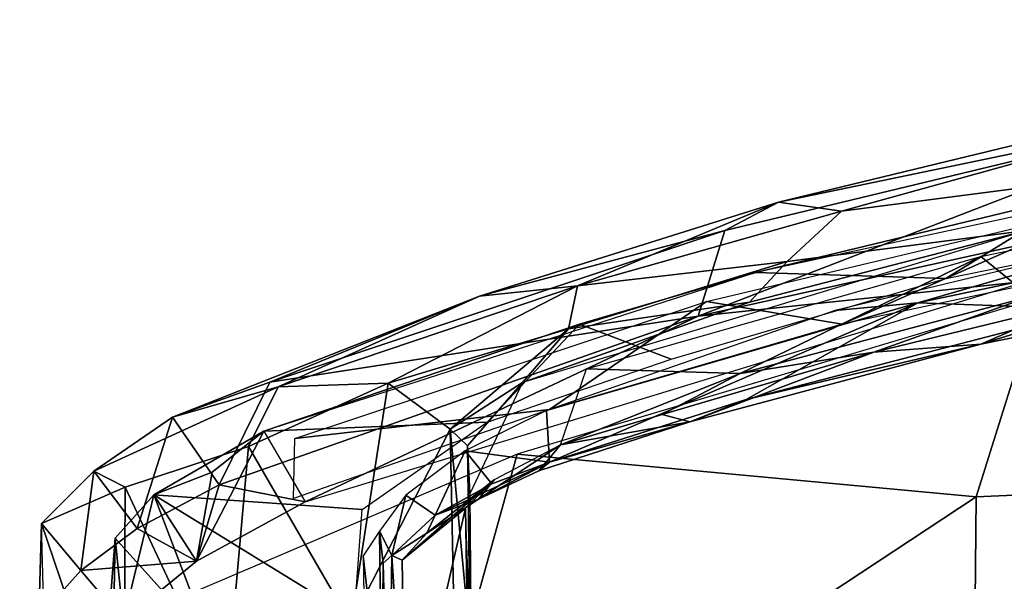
# Model space of a CAD drawing. Header units: millimetres. Extents: x -367 to 317, y -615 to 392.
# Tile 56 of 191: x -248 to -132, y 229 to 295. Entities that reach past the tile are written whole.
import ezdxf

# ---------------------------------------------------------------- set-up
doc = ezdxf.new("R2010")
doc.units = ezdxf.units.MM
doc.layers.add('Fbx_Root', color=7, linetype='Continuous', true_color=0x000000)
doc.styles.add('Default', font='arial.ttf')
doc.dimstyles.new('Default', dxfattribs={"dimscale": 10, "dimtxt": 2.5, "dimasz": 3, "dimexe": 1, "dimexo": 0.5, "dimgap": 0.8, "dimtad": 1, "dimtoh": 1, "dimzin": 1, "dimdsep": 46, "dimtxsty": 'Default', "dimcen": 2.5, "dimadec": 1, "dimazin": 1, "dimtfac": 1, "dimtdec": 4, "dimtix": 1, "dimtofl": 0, "dimtmove": 1, "dimatfit": 3, "dimfxl": 1, "dimtolj": 1, "dimtzin": 1, "dimarcsym": 0})

# ---------------------------------------------------------------- blocks, each defined once
blk = doc.blocks.new('*D1')
at = {"layer": 'Defpoints', "color": 0}
for p in [(-317.82, 295.28), (317.18, 295.28), (-317.82, -604.77)]:
    blk.add_point(p, dxfattribs=at)
at = {"layer": 'Fbx_Root', "color": 0, "lineweight": -2}
for p, q in [((-317.82, 290.28), (-317.82, -614.77)), ((317.18, 290.28), (317.18, -614.77)), ((287.18, -604.77), (-287.82, -604.77))]:
    blk.add_line(p, q, dxfattribs=at)
at = {"layer": 'Fbx_Root', "color": 0}
for points in [[(-287.82, -599.77), (-287.82, -609.77), (-317.82, -604.77)], [(287.18, -609.77), (287.18, -599.77), (317.18, -604.77)]]:
    blk.add_solid(points, dxfattribs=at)
at = {"layer": 'Fbx_Root', "color": 0, "insert": (-0.32, -584.01), "char_height": 25, "attachment_point": 5, "style": 'Default'}
blk.add_mtext('\\A1;635.00', dxfattribs=at)

msp = doc.modelspace()

# ---------------------------------------------------------------- linework, layer by layer
at = {"layer": 'Fbx_Root'}
for points in [[(-99.345, 275.546, 967.208), (-103.733, 285.166, 966.819), (-168.027, 260.385, 961.697)], [(-164.897, 270.444, 961.609), (-168.027, 260.385, 961.697), (-103.733, 285.166, 966.819)], [(-158.565, 273.775, 960.933), (-164.897, 270.444, 961.609), (-103.733, 285.166, 966.819)], [(-158.565, 273.775, 960.933), (-103.733, 285.166, 966.819), (-126.459, 281.553, 963.316)], [(-121.064, 281.06, 951.479), (-151.154, 272.735, 942.323), (-158.565, 273.775, 960.933), (-126.459, 281.553, 963.316)], [(-151.154, 272.735, 942.323), (-121.064, 281.06, 951.479), (-126.917, 275.865, 931.914)], [(-122.591, 274.808, 957.089), (-97.296, 279.323, 959.6), (-161.249, 265.512, 954.724)], [(-99.345, 275.546, 967.208), (-168.027, 260.385, 961.697), (-129.254, 264.507, 961.061)], [(-126.917, 275.865, 931.914), (-129.35, 270.468, 915.189), (-157.548, 266.796, 924.318), (-151.154, 272.735, 942.323)], [(-96.031, 275.498, 916.53), (-128.907, 262.671, 913.997), (-134.744, 267.385, 913.65)], [(-122.591, 274.808, 957.089), (-161.249, 265.512, 954.724), (-138.858, 264.821, 926.119)], [(-138.858, 264.821, 926.119), (-101.132, 272.459, 928.212), (-122.591, 274.808, 957.089)], [(-193.833, 262.715, 957.021), (-164.897, 270.444, 961.609), (-158.565, 273.775, 960.933)], [(-158.565, 273.775, 960.933), (-182.286, 263.927, 940.114), (-193.833, 262.715, 957.021)], [(-182.286, 263.927, 940.114), (-158.565, 273.775, 960.933), (-151.154, 272.735, 942.323)], [(-182.286, 263.927, 940.114), (-151.154, 272.735, 942.323), (-157.548, 266.796, 924.318)], [(-119.278, 273.42, 959.585), (-151.075, 259.433, 957.294), (-167.051, 262.111, 955.366)], [(-151.075, 259.433, 957.294), (-119.278, 273.42, 959.585), (-100.113, 270.268, 961.283)], [(-218.525, 252.586, 955.33), (-168.027, 260.385, 961.697), (-164.897, 270.444, 961.609)], [(-193.833, 262.715, 957.021), (-218.525, 252.586, 955.33), (-164.897, 270.444, 961.609)], [(-129.35, 270.468, 915.189), (-188.759, 252.563, 908.047), (-161.989, 262.036, 912.638)], [(-161.989, 262.036, 912.638), (-157.548, 266.796, 924.318), (-129.35, 270.468, 915.189)], [(-142.164, 261.923, 923.515), (-121.448, 261.205, 924.62), (-96.928, 271.443, 926.901)], [(-96.928, 271.443, 926.901), (-113.109, 270.325, 927.473), (-142.164, 261.923, 923.515)], [(-135.281, 239.079, 902.977), (-54.065, 242.658, 884.729), (-56.419, 271.136, 960.547), (-127.931, 262.478, 961.384)], [(-151.909, 261.041, 924.134), (-142.164, 261.923, 923.515), (-113.109, 270.325, 927.473)], [(-134.744, 267.385, 913.65), (-163.092, 253.617, 910.812), (-181.205, 254.172, 909.036)], [(-163.092, 253.617, 910.812), (-134.744, 267.385, 913.65), (-128.907, 262.671, 913.997)], [(-182.286, 263.927, 940.114), (-157.548, 266.796, 924.318), (-183.322, 258.889, 921.494)], [(-157.548, 266.796, 924.318), (-161.989, 262.036, 912.638), (-183.322, 258.889, 921.494)], [(-219.228, 246.813, 947.933), (-182.026, 259.433, 950.827), (-161.249, 265.512, 954.724)], [(-138.858, 264.821, 926.119), (-161.249, 265.512, 954.724), (-182.026, 259.433, 950.827), (-171.22, 255.306, 922.117)], [(-217.529, 252.029, 940.778), (-182.286, 263.927, 940.114), (-204.598, 252.479, 923.128)], [(-182.286, 263.927, 940.114), (-217.529, 252.029, 940.778), (-193.833, 262.715, 957.021)], [(-214.35, 238.5, 951.439), (-129.254, 264.507, 961.061), (-168.027, 260.385, 961.697)], [(-183.322, 258.889, 921.494), (-204.598, 252.479, 923.128), (-182.286, 263.927, 940.114)], [(-134.716, 257.064, 922.223), (-123.626, 261.905, 915.663), (-99.367, 264.266, 925.079)], [(-99.367, 264.266, 925.079), (-121.448, 261.205, 924.62), (-134.716, 257.064, 922.223)], [(-230.006, 248.454, 951.621), (-218.525, 252.586, 955.33), (-193.833, 262.715, 957.021)], [(-193.833, 262.715, 957.021), (-217.529, 252.029, 940.778), (-230.006, 248.454, 951.621)], [(-127.931, 262.478, 961.384), (-189.394, 244.125, 952.193), (-135.281, 239.079, 902.977)], [(-163.092, 253.617, 910.812), (-128.907, 262.671, 913.997), (-147.327, 256.141, 913.624)], [(-123.626, 261.905, 915.663), (-147.327, 256.141, 913.624), (-128.907, 262.671, 913.997)], [(-167.051, 262.111, 955.366), (-185.587, 249.389, 953.653), (-215.594, 245.965, 949.594)], [(-188.759, 252.563, 908.047), (-183.322, 258.889, 921.494), (-161.989, 262.036, 912.638)], [(-185.928, 249.25, 918.988), (-185.583, 243.169, 918.26), (-142.164, 261.923, 923.515)], [(-185.928, 249.25, 918.988), (-142.164, 261.923, 923.515), (-151.909, 261.041, 924.134)], [(-185.587, 249.389, 953.653), (-167.051, 262.111, 955.366), (-151.075, 259.433, 957.294)], [(-162.377, 250.559, 920.831), (-142.164, 261.923, 923.515), (-185.583, 243.169, 918.26)], [(-121.448, 261.205, 924.62), (-142.164, 261.923, 923.515), (-162.377, 250.559, 920.831)], [(-134.716, 257.064, 922.223), (-121.448, 261.205, 924.62), (-162.377, 250.559, 920.831)], [(-123.626, 261.905, 915.663), (-134.716, 257.064, 922.223), (-147.327, 256.141, 913.624)], [(-168.027, 260.385, 961.697), (-218.525, 252.586, 955.33), (-224.499, 240.505, 954.513)], [(-168.027, 260.385, 961.697), (-224.499, 240.505, 954.513), (-214.35, 238.5, 951.439)], [(-182.026, 259.433, 950.827), (-219.228, 246.813, 947.933), (-192.911, 247.875, 919.097)], [(-204.598, 252.479, 923.128), (-183.322, 258.889, 921.494), (-197.26, 247.065, 898.36)], [(-183.322, 258.889, 921.494), (-188.759, 252.563, 908.047), (-197.26, 247.065, 898.36)], [(-182.026, 259.433, 950.827), (-192.911, 247.875, 919.097), (-171.22, 255.306, 922.117)], [(-169.038, 247.914, 918.481), (-147.327, 256.141, 913.624), (-134.716, 257.064, 922.223)], [(-134.716, 257.064, 922.223), (-162.377, 250.559, 920.831), (-169.038, 247.914, 918.481)], [(-147.327, 256.141, 913.624), (-172.287, 248.772, 911.185), (-163.092, 253.617, 910.812)], [(-147.327, 256.141, 913.624), (-169.038, 247.914, 918.481), (-172.287, 248.772, 911.185)], [(-184.287, 245.214, 908.549), (-181.205, 254.172, 909.036), (-163.092, 253.617, 910.812)], [(-184.287, 245.214, 908.549), (-163.092, 253.617, 910.812), (-172.287, 248.772, 911.185)], [(-235.564, 240.233, 927.177), (-239.286, 242.103, 943.688), (-217.529, 252.029, 940.778), (-221.031, 245.008, 919.348)], [(-230.006, 248.454, 951.621), (-217.529, 252.029, 940.778), (-239.286, 242.103, 943.688)], [(-230.006, 248.454, 951.621), (-224.499, 240.505, 954.513), (-218.525, 252.586, 955.33)], [(-221.031, 245.008, 919.348), (-217.529, 252.029, 940.778), (-204.598, 252.479, 923.128)], [(-208.998, 224.219, 835.748), (-221.031, 245.008, 919.348), (-204.598, 252.479, 923.128)], [(-208.998, 224.219, 835.748), (-204.598, 252.479, 923.128), (-197.26, 247.065, 898.36)], [(-195.246, 245.091, 896.296), (-197.26, 247.065, 898.36), (-188.759, 252.563, 908.047)], [(-188.759, 252.563, 908.047), (-194.968, 239.453, 897.305), (-195.246, 245.091, 896.296)], [(-185.583, 243.169, 918.26), (-169.038, 247.914, 918.481), (-162.377, 250.559, 920.831)], [(-239.286, 242.103, 943.688), (-234.18, 235.353, 949.325), (-230.006, 248.454, 951.621)], [(-230.006, 248.454, 951.621), (-234.18, 235.353, 949.325), (-224.499, 240.505, 954.513)], [(-215.733, 238.909, 949.908), (-215.594, 245.965, 949.594), (-185.587, 249.389, 953.653)], [(-185.583, 243.169, 918.26), (-185.928, 249.25, 918.988), (-195.513, 244.51, 914.644)], [(-172.287, 248.772, 911.185), (-169.038, 247.914, 918.481), (-184.287, 245.214, 908.549)], [(-207.647, 237.588, 902.074), (-192.911, 247.875, 919.097), (-219.228, 246.813, 947.933), (-232.197, 239.336, 939.49)], [(-169.038, 247.914, 918.481), (-186.832, 242.156, 916.152), (-184.287, 245.214, 908.549)], [(-185.583, 243.169, 918.26), (-186.832, 242.156, 916.152), (-169.038, 247.914, 918.481)], [(-232.197, 239.336, 939.49), (-219.228, 246.813, 947.933), (-225.34, 242.003, 946.372)], [(-227.169, 231.515, 946.434), (-225.34, 242.003, 946.372), (-219.228, 246.813, 947.933)], [(-227.169, 231.515, 946.434), (-219.228, 246.813, 947.933), (-214.35, 238.5, 951.439)], [(-196.88, 227.873, 835.347), (-208.998, 224.219, 835.748), (-197.26, 247.065, 898.36)], [(-194.925, 222.02, 819.108), (-196.88, 227.873, 835.347), (-197.26, 247.065, 898.36)], [(-194.925, 222.02, 819.108), (-197.26, 247.065, 898.36), (-195.246, 245.091, 896.296)], [(-235.564, 240.233, 927.177), (-221.031, 245.008, 919.348), (-223.721, 214.925, 825.89)], [(-223.721, 214.925, 825.89), (-221.031, 245.008, 919.348), (-208.998, 224.219, 835.748)], [(-194.759, 217.223, 824.889), (-194.925, 222.02, 819.108), (-195.246, 245.091, 896.296)], [(-194.759, 217.223, 824.889), (-195.246, 245.091, 896.296), (-194.968, 239.453, 897.305)], [(-184.287, 245.214, 908.549), (-193.923, 238.831, 912.457), (-192.063, 241.141, 903.837)], [(-193.923, 238.831, 912.457), (-184.287, 245.214, 908.549), (-186.832, 242.156, 916.152)], [(-203.223, 194.319, 816.341), (-189.394, 244.125, 952.193), (-236.673, 223.947, 937.441)], [(-203.223, 194.319, 816.341), (-135.281, 239.079, 902.977), (-189.394, 244.125, 952.193)], [(-199.032, 236.938, 910.111), (-195.513, 244.51, 914.644), (-202.495, 239.286, 906.249)], [(-192.37, 240.632, 915.525), (-195.513, 244.51, 914.644), (-199.032, 236.938, 910.111)], [(-185.583, 243.169, 918.26), (-195.513, 244.51, 914.644), (-192.37, 240.632, 915.525)], [(-185.583, 243.169, 918.26), (-192.37, 240.632, 915.525), (-199.032, 236.938, 910.111)], [(-193.923, 238.831, 912.457), (-185.583, 243.169, 918.26), (-199.032, 236.938, 910.111)], [(-186.832, 242.156, 916.152), (-185.583, 243.169, 918.26), (-193.923, 238.831, 912.457)], [(-135.554, 210.335, 817.197), (-66.128, 220.325, 821.241), (-54.065, 242.658, 884.729), (-135.281, 239.079, 902.977)], [(-245.445, 235.941, 932.052), (-240.813, 230.417, 942.23), (-239.286, 242.103, 943.688)], [(-239.286, 242.103, 943.688), (-235.564, 240.233, 927.177), (-245.445, 235.941, 932.052)], [(-239.286, 242.103, 943.688), (-240.813, 230.417, 942.23), (-234.18, 235.353, 949.325)], [(-227.169, 231.515, 946.434), (-232.197, 239.336, 939.49), (-225.34, 242.003, 946.372)], [(-235.731, 207.385, 822.931), (-245.445, 235.941, 932.052), (-235.564, 240.233, 927.177)], [(-235.731, 207.385, 822.931), (-235.564, 240.233, 927.177), (-223.721, 214.925, 825.89)], [(-224.499, 240.505, 954.513), (-234.18, 235.353, 949.325), (-227.169, 231.515, 946.434)], [(-227.169, 231.515, 946.434), (-214.35, 238.5, 951.439), (-224.499, 240.505, 954.513)], [(-192.063, 241.141, 903.837), (-202.919, 231.633, 898.611), (-195.47, 237.768, 896.669)], [(-202.919, 231.633, 898.611), (-192.063, 241.141, 903.837), (-200.017, 234.808, 906.397)], [(-200.017, 234.808, 906.397), (-192.063, 241.141, 903.837), (-193.923, 238.831, 912.457)], [(-225.477, 221.711, 875.44), (-232.197, 239.336, 939.49), (-236.742, 234.229, 930.097)], [(-235.777, 224.491, 935.502), (-236.742, 234.229, 930.097), (-232.197, 239.336, 939.49)], [(-235.777, 224.491, 935.502), (-232.197, 239.336, 939.49), (-227.169, 231.515, 946.434)], [(-232.197, 239.336, 939.49), (-225.477, 221.711, 875.44), (-208.576, 224.813, 861.905)], [(-232.197, 239.336, 939.49), (-208.576, 224.813, 861.905), (-207.647, 237.588, 902.074)], [(-204.145, 232.185, 900.414), (-202.495, 239.286, 906.249), (-205.611, 235.059, 897.431)], [(-199.032, 236.938, 910.111), (-202.495, 239.286, 906.249), (-204.145, 232.185, 900.414)], [(-203.223, 194.319, 816.341), (-135.554, 210.335, 817.197), (-135.281, 239.079, 902.977)], [(-193.923, 238.831, 912.457), (-199.032, 236.938, 910.111), (-200.017, 234.808, 906.397)], [(-200.017, 234.808, 906.397), (-199.032, 236.938, 910.111), (-204.145, 232.185, 900.414)], [(-202.559, 206.996, 819.292), (-195.47, 237.768, 896.669), (-202.919, 231.633, 898.611)], [(-195.47, 237.768, 896.669), (-202.559, 206.996, 819.292), (-194.964, 206.721, 794.105)], [(-195.47, 237.768, 896.669), (-194.964, 206.721, 794.105), (-194.366, 207.083, 790.266)], [(-245.762, 224.879, 930.787), (-245.445, 235.941, 932.052), (-245.971, 218.369, 882.252)], [(-245.762, 224.879, 930.787), (-240.813, 230.417, 942.23), (-245.445, 235.941, 932.052)], [(-245.445, 235.941, 932.052), (-235.731, 207.385, 822.931), (-244.407, 197.143, 808.643)], [(-234.18, 235.353, 949.325), (-240.813, 230.417, 942.23), (-227.169, 231.515, 946.434)], [(-205.324, 212.657, 823.437), (-205.611, 235.059, 897.431), (-207.538, 232.137, 885.317)], [(-204.145, 232.185, 900.414), (-205.611, 235.059, 897.431), (-205.168, 231.285, 894.998)], [(-205.324, 212.657, 823.437), (-205.168, 231.285, 894.998), (-205.611, 235.059, 897.431)], [(-200.017, 234.808, 906.397), (-204.145, 232.185, 900.414), (-202.919, 231.633, 898.611)], [(-237.794, 220.906, 927.201), (-236.742, 234.229, 930.097), (-235.777, 224.491, 935.502)], [(-236.742, 234.229, 930.097), (-237.794, 220.906, 927.201), (-237.144, 213.633, 868.91)], [(-236.742, 234.229, 930.097), (-237.144, 213.633, 868.91), (-225.477, 221.711, 875.44)], [(-205.324, 212.657, 823.437), (-207.538, 232.137, 885.317), (-207.096, 206.564, 799.434)], [(-204.145, 232.185, 900.414), (-205.168, 231.285, 894.998), (-204.542, 206.779, 817.533)], [(-204.145, 232.185, 900.414), (-204.542, 206.779, 817.533), (-202.559, 206.996, 819.292)], [(-202.559, 206.996, 819.292), (-202.919, 231.633, 898.611), (-204.145, 232.185, 900.414)], [(-139.604, 223.357, 447.767), (-121.652, 223.713, 463.508), (-100.681, 232.773, 443.702)], [(-100.681, 232.773, 443.702), (-128.363, 224.749, 444.912), (-139.604, 223.357, 447.767)], [(-235.777, 224.491, 935.502), (-227.169, 231.515, 946.434), (-240.813, 230.417, 942.23)], [(-205.168, 231.285, 894.998), (-205.324, 212.657, 823.437), (-204.542, 206.779, 817.533)], [(-240.813, 230.417, 942.23), (-245.762, 224.879, 930.787), (-235.777, 224.491, 935.502)]]:
    msp.add_3dface(points, dxfattribs=at)

# ---------------------------------------------------------------- dimensions: what is measured, and where the dimension line sits
dim = msp.add_linear_dim(base=(-317.816, -604.775), p1=(317.184, 295.28), p2=(-317.816, 295.28), angle=180, dimstyle='Default', override={"dimscale": 10, "dimtxt": 2.5, "dimasz": 3, "dimexe": 1, "dimexo": 0.5, "dimgap": 0.8, "dimtad": 1, "dimtih": 0, "dimtoh": 0, "dimdec": 2, "dimlfac": 1, "dimzin": 1, "dimtxsty": 'Default', "dimsah": 0, "dimcen": 2.5, "dimadec": 1, "dimazin": 1, "dimtix": 0, "dimtmove": 0, "dimtzin": 1}, dxfattribs=at)
dim.commit()
dim.dimension.update_dxf_attribs({"geometry": '*D1', "text_midpoint": (-0.316, -584.012)})

doc.saveas('drawing.dxf')
